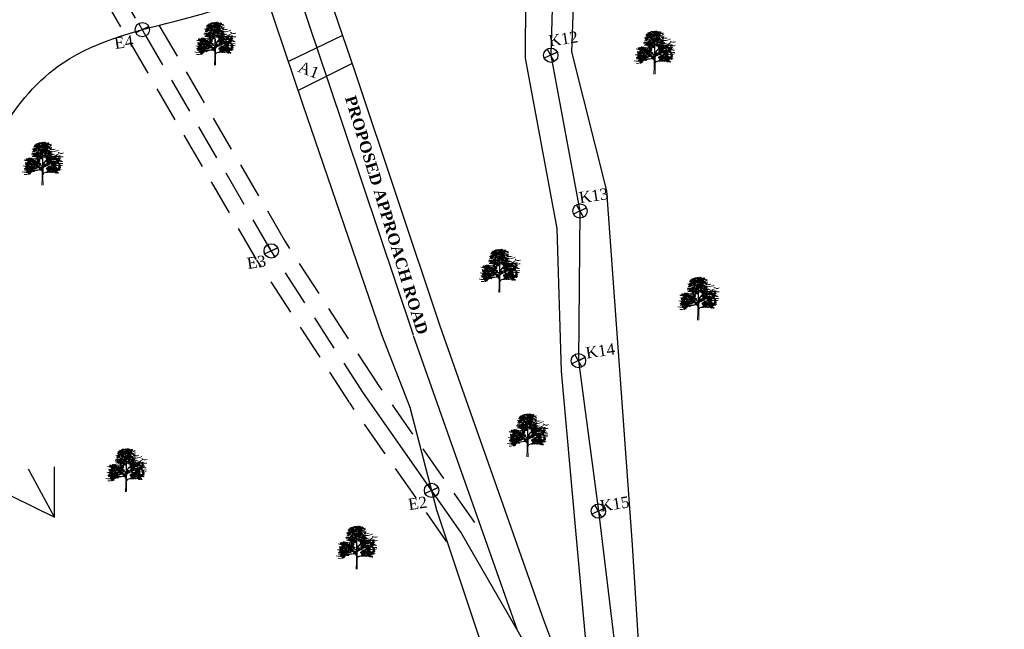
# Model space of a CAD drawing. Header units: millimetres. Extents: x 3498 to 4249, y -1265 to -652.
# Tile 4 of 9: x 3794 to 3968, y -1034 to -926. Entities that reach past the tile are written whole.
import ezdxf

# ---------------------------------------------------------------- set-up
doc = ezdxf.new("R2010")
doc.units = ezdxf.units.MM
doc.linetypes.add('HIDDEN', pattern=[9.525, 6.35, -3.175])
doc.layers.add('BLOCK', color=7, linetype='Continuous')
doc.styles.get("Standard").update_dxf_attribs({"font": 'arial.ttf'})
doc.styles.add('TEXT', font='romans.shx', dxfattribs={"height": 1})

# ---------------------------------------------------------------- blocks, each defined once
blk = doc.blocks.new('TREE 34')
at = {"lineweight": 0}
for p, q in [((44.9, 56.2), (45, 66.2)), ((44.9, 41.7), (44.9, 51.5)), ((44.6, 33.8), (44.7, 38.8)), ((45.9, 28.8), (46, 43.3)), ((44, 7.8), (44.5, 20.6)), ((44.5, 20.6), (44.5, 30.3)), ((45.8, 22.1), (45.8, 25.7)), ((45.9, 7.9), (45.8, 22.1))]:
    blk.add_line(p, q, dxfattribs=at)
for centre, radius, start, end in [((31.4, 80.8), 10.8, 245.3989, 290.842), ((36.6, 84.3), 16.4, 240.8903, 299.1097), ((30.7, 75.9), 4.62, 251.0161, 304.1863), ((32.5, 80.5), 6.68, 242.9381, 301.838), ((31.7, 86), 8.43, 266.11, 297.8626), ((34.5, 75), 3.8, 237.0696, 318.7583), ((37.8, 86.7), 11.6, 243.2333, 267.901), ((37.6, 85.6), 6.86, 233.9861, 284.4269), ((37.1, 77.5), 4.87, 262.0394, 317.0655), ((39.2, 84.2), 4.4, 235.5241, 320.3766), ((36.9, 62.2), 13, 64.7334, 87.901), ((39.3, 91.8), 10.1, 264.5916, 280.8658), ((55.2, 86.1), 17.1, 203.6553, 218.6919), ((41.9, 82.8), 2.79, 243.8703, 326.2918), ((30.7, 66.4), 14.3, 359.1704, 38.6919), ((41.9, 79.3), 2.96, 356.247, 72.2802), ((54.2, 73.8), 10.5, 133.1686, 189.9915), ((46.2, 84.5), 9.81, 257.7547, 296.5735), ((49.2, 86.2), 18.3, 259.3624, 290.8016), ((47.7, 87.2), 7.08, 258.1214, 304.5177), ((73.3, 42.1), 47.1, 121.2428, 124.6134), ((55, 84.1), 12, 228.6482, 302.6303), ((50.7, 85.2), 11.3, 257.586, 302.5526), ((52.6, 86.4), 6.98, 245.4775, 305.7309), ((60.6, 91.2), 25.1, 250.4809, 298.4219), ((56.5, 91.3), 12.7, 255.5242, 288.8017), ((54.8, 84.5), 10.3, 267.49, 293.1373), ((61.9, 83.5), 7.08, 226.4951, 264.8582), ((63.8, 80.4), 10.3, 232.5465, 288.5121), ((17.7, 62.1), 11.4, 244.2389, 286.556), ((23.2, 58.5), 7.45, 241.0091, 317.7336), ((26.8, 80.4), 26.8, 267.3608, 303.8405), ((26.6, 69.2), 6.73, 262.6329, 311.6007), ((31.8, 75.5), 15.5, 250.2472, 286.3798), ((30.9, 72.5), 9.07, 245.8153, 314.3443), ((28.9, 65.1), 7.17, 255.4782, 311.8365), ((29.8, 71.5), 5.14, 245.7069, 316.2245), ((29.5, 56), 5.23, 249.4854, 312.3715), ((31, 59.9), 7.65, 271.5113, 320.8889), ((39.1, 66.7), 6.49, 218.3877, 266.6125), ((36.1, 71.5), 5.31, 255.2694, 320.7683), ((35.5, 51.5), 9.43, 0, 70.5263), ((37.1, 52.1), 8.08, 29.0709, 70.3281), ((44.5, 56.2), 0.375, 209.0709, 359.1704), ((45.7, 67.8), 0.375, 79.3624, 180.5508), ((1916.6, 85.8), 1871.3, 180.5508, 181.04), ((47.4, 58.5), 2.15, 78.4569, 158.8398), ((116.5, 53.1), 70.9, 181.04, 185.5818), ((73.6, 27.1), 32.6, 108.76, 145.8766), ((70.5, 30.2), 28.7, 111.4616, 146.3488), ((52.3, 82.6), 22.5, 258.4569, 297.8285), ((55, 85.4), 19.6, 249.9116, 265.5374), ((57.9, 128.3), 79.3, 264.2777, 284.5633), ((56.5, 64.7), 6.82, 225.9442, 297.7811), ((61.6, 29), 25.3, 83.0751, 106.8733), ((59.4, 83.9), 23.1, 266.5279, 286.2899), ((65.8, 102.7), 45, 266.337, 283.2582), ((47.4, 104.2), 48.8, 288.76, 301.7673), ((69.5, 71.9), 19.4, 252.5261, 285.0848), ((67.1, 74.9), 20.9, 263.0751, 293.5339), ((72.6, 67.6), 13.8, 259.2798, 284.9662), ((77.8, 71.3), 8.14, 226.4378, 295.8705), ((77.4, 73.4), 16.3, 252.6896, 283.3881), ((14.6, 52.9), 11.7, 254.1703, 300.0925), ((18.4, 47.1), 12.1, 242.4624, 289.6469), ((16.9, 47), 10.3, 251.0746, 288.9254), ((26, 88.2), 55.4, 257.1612, 283.8538), ((19.1, 58.1), 11.7, 247.3071, 292.6929), ((16.3, 50.1), 6.4, 265.2634, 320.013), ((21.4, 54.4), 11.2, 252.2437, 291.2309), ((31.3, 66.6), 32.5, 248.8529, 283.8538), ((24.7, 48.5), 8.05, 245.9348, 294.0652), ((37, 61.3), 19, 218.9418, 279.8704), ((26.6, 48.5), 4.8, 244.9205, 295.0795), ((31.3, 54.1), 6.91, 228.8435, 297.2433), ((29.5, 47.1), 5.7, 241.7414, 306.739), ((28.9, 53.2), 6.72, 260.731, 293.5265), ((29.6, 49.1), 12.9, 264.7936, 299.1796), ((33, 52.8), 7.74, 247.0935, 300.6415), ((64.2, 83.1), 46, 226.6821, 242.0096), ((41.4, 75.6), 36.2, 256.8908, 267.3886), ((36.1, 50.9), 12.7, 258.7316, 291.9897), ((40.8, 37.8), 5.04, 46.1212, 111.7519), ((40.3, 30.3), 4.85, 41.3506, 103.8538), ((40.3, 30.3), 4.2, 0, 103.8538), ((40.2, 33), 6.45, 45.7581, 94.2425), ((40.9, 38.9), 3.75, 358.6496, 99.8704), ((44.5, 41.7), 0.375, 226.1212, 0), ((46.3, 46.3), 0.375, 185.5818, 326.3488), ((51.4, 35.5), 5.5, 111.7868, 179.117), ((49.7, 43.3), 3.75, 145.8766, 179.4444), ((39.7, 62.8), 34.3, 285.6047, 327.3267), ((39.2, 66.4), 37.5, 285.0853, 304.7385), ((37.1, 71.3), 33.1, 291.7868, 315.3595), ((48.2, 112.2), 82.2, 271.4551, 290.6272), ((55.3, 55.5), 14.4, 255.9668, 302.2234), ((58, 61.7), 16.9, 268.673, 289.9235), ((65.4, 41.5), 8.75, 228.9757, 288.9658), ((60.6, 51.1), 9.63, 267.4743, 305.5512), ((65.9, 52.6), 6.97, 241.3516, 296.6718), ((67.6, 65.5), 27.9, 261.2871, 289.8632), ((77.3, 63.5), 18.1, 232.9856, 279.3604), ((67.9, 58.9), 17, 267.4731, 296.6246), ((72, 41.4), 5.76, 225.0728, 272.8315), ((75.5, 51.9), 9.86, 254.4666, 296.4199), ((78.2, 57.2), 8.06, 233.7324, 282.8684), ((14.2, 44.4), 14.1, 251.148, 305.1273), ((15.2, 37.4), 10.9, 258.6837, 309.414), ((20.7, 36.8), 7.75, 257.9207, 327.3571), ((44.2, 33.8), 0.375, 221.3506, 358.6496), ((50.4, 25.4), 4.59, 91.4551, 175.6356), ((46.2, 28.8), 0.375, 179.4444, 320.6149), ((50.4, 25.4), 5.02, 106.8666, 140.6149)]:
    blk.add_arc(centre, radius, start, end, dxfattribs=at)
at = {"linetype": 'ByBlock', "lineweight": 0}
for centre, radius, start, end in [((30.9, 68.3), 2.12, 76.6118, 171.4901), ((29.3, 70.6), 2.08, 255.2821, 352.8197), ((31.1, 69.4), 2.08, 50.2872, 147.8248), ((30.7, 72.2), 2.12, 231.6169, 326.4952), ((32.2, 69.9), 2.12, 76.6118, 171.4901), ((32.2, 69.9), 2.12, 76.6118, 171.4901), ((32.2, 67.6), 2.12, 76.6118, 171.4901), ((30.6, 70), 2.08, 255.2821, 352.8197), ((31.5, 74.8), 2.08, 17.2907, 114.8283), ((32.6, 77.3), 2.12, 198.6203, 293.4986), ((32.3, 72), 2.08, 255.2821, 352.8197), ((33.9, 69.7), 2.12, 76.6118, 171.4901), ((33.9, 67.4), 2.12, 76.6118, 171.4901), ((32.3, 69.7), 2.08, 255.2821, 352.8197), ((34.1, 76.4), 2.12, 76.6118, 171.4901), ((32.6, 78.7), 2.08, 255.2821, 352.8197), ((36, 71.3), 2.12, 76.6118, 171.4901), ((34.4, 73.6), 2.08, 255.2821, 352.8197), ((36.3, 72), 2.12, 76.6118, 171.4901), ((37.1, 76.7), 2.12, 76.6118, 171.4901), ((35.5, 79.1), 2.08, 255.2821, 352.8197), ((36.2, 72.8), 2.08, 17.2907, 114.8283), ((37.3, 75.4), 2.12, 198.6203, 293.4986), ((37.6, 78.5), 2.12, 76.6118, 171.4901), ((36, 80.8), 2.08, 255.2821, 352.8197), ((36.1, 76.1), 2.08, 255.2821, 352.8197), ((37.6, 73.8), 2.12, 76.6118, 171.4901), ((36.2, 76.6), 2.08, 255.2821, 352.8197), ((36.2, 76.6), 2.08, 255.2821, 352.8197), ((37.8, 74.3), 2.12, 76.6118, 171.4901), ((37.8, 74.3), 2.12, 76.6118, 171.4901), ((36.5, 72.7), 2.08, 17.2907, 114.8283), ((37.7, 75.2), 2.12, 198.6203, 293.4986), ((38.4, 70.5), 2.12, 76.6118, 171.4901), ((36.8, 72.8), 2.08, 255.2821, 352.8197), ((37.7, 75.1), 2.08, 17.2907, 114.8283), ((38.8, 77.7), 2.12, 198.6203, 293.4986), ((38, 77.3), 2.08, 17.2907, 114.8283), ((39.2, 79.9), 2.12, 198.6203, 293.4986), ((39.3, 68.1), 2.12, 76.6118, 171.4901), ((39.3, 68.1), 2.12, 76.6118, 171.4901), ((37.7, 70.4), 2.08, 255.2821, 352.8197), ((37.7, 70.4), 2.08, 255.2821, 352.8197), ((39.2, 68.9), 2.08, 17.2907, 114.8283), ((40.3, 71.5), 2.12, 198.6203, 293.4986), ((40.6, 72.7), 2.12, 76.6118, 171.4901), ((39, 75), 2.08, 255.2821, 352.8197), ((39.5, 71.1), 2.08, 17.2907, 114.8283), ((40.6, 73.7), 2.12, 198.6203, 293.4986), ((40.6, 75), 2.08, 255.2821, 352.8197), ((42.1, 72.7), 2.12, 76.6118, 171.4901), ((42.6, 75.7), 2.12, 76.6118, 171.4901), ((41, 78.1), 2.08, 255.2821, 352.8197), ((42.3, 66.9), 2.08, 50.2872, 147.8248), ((42.7, 75.2), 2.12, 76.6118, 171.4901), ((41.1, 77.5), 2.08, 255.2821, 352.8197), ((42.5, 79), 2.12, 231.6169, 326.4952), ((43.3, 67.5), 2.12, 76.6118, 171.4901), ((43.3, 67.5), 2.12, 76.6118, 171.4901), ((43.9, 74.5), 2.12, 76.6118, 171.4901), ((42.4, 76.9), 2.08, 255.2821, 352.8197), ((44.1, 79.9), 2.12, 76.6118, 171.4901), ((42.5, 82.2), 2.08, 255.2821, 352.8197), ((44.3, 70.9), 2.12, 198.6203, 293.4986), ((43.9, 83.8), 2.12, 231.6169, 326.4952), ((43.3, 71.3), 2.08, 255.2821, 352.8197), ((44.8, 69), 2.12, 76.6118, 171.4901), ((45, 67.3), 2.12, 76.6118, 171.4901), ((43.4, 69.6), 2.08, 255.2821, 352.8197), ((43.6, 74.8), 2.08, 255.2821, 352.8197), ((45.2, 72.5), 2.12, 76.6118, 171.4901), ((45.4, 79.3), 2.12, 76.6118, 171.4901), ((43.8, 81.6), 2.08, 255.2821, 352.8197), ((44, 67.8), 2.12, 15.2344, 110.1127), ((45.3, 70.3), 2.08, 193.9048, 291.4424), ((45.7, 74.2), 2.12, 76.6118, 171.4901), ((44.1, 76.6), 2.08, 255.2821, 352.8197), ((45.1, 79.5), 2.08, 255.2821, 352.8197), ((46.6, 77.2), 2.12, 76.6118, 171.4901), ((47.1, 79), 2.12, 76.6118, 171.4901), ((45.5, 81.3), 2.08, 255.2821, 352.8197), ((45.8, 69), 2.12, 15.2344, 110.1127), ((47.1, 71.5), 2.08, 193.9048, 291.4424), ((47.3, 75.9), 2.12, 76.6118, 171.4901), ((45.7, 78.2), 2.08, 255.2821, 352.8197), ((46.2, 67.1), 2.12, 15.2344, 110.1127), ((47.5, 69.6), 2.08, 193.9048, 291.4424), ((48, 73.8), 2.12, 76.6118, 171.4901), ((46.5, 76.1), 2.08, 255.2821, 352.8197), ((46.6, 75.8), 2.08, 255.2821, 352.8197), ((46.6, 75.8), 2.08, 255.2821, 352.8197), ((48.2, 73.5), 2.12, 76.6118, 171.4901), ((48.2, 73.5), 2.12, 76.6118, 171.4901), ((48.4, 74.5), 2.12, 76.6118, 171.4901), ((47.2, 82.9), 2.08, 255.2821, 352.8197), ((48.7, 80.6), 2.12, 76.6118, 171.4901), ((49.2, 79.3), 2.12, 76.6118, 171.4901), ((47.6, 81.6), 2.08, 255.2821, 352.8197), ((47.7, 72.9), 2.08, 255.2821, 352.8197), ((49.3, 70.6), 2.12, 76.6118, 171.4901), ((48, 68.3), 2.12, 15.2344, 110.1127), ((49.3, 70.8), 2.08, 193.9048, 291.4424), ((48.3, 75.4), 2.08, 17.2907, 114.8283), ((49.4, 77.9), 2.12, 198.6203, 293.4986), ((49.7, 76.3), 2.12, 76.6118, 171.4901), ((48.1, 78.6), 2.08, 255.2821, 352.8197), ((48.3, 79.1), 2.08, 255.2821, 352.8197), ((48.3, 79.1), 2.08, 255.2821, 352.8197), ((49.8, 76.8), 2.12, 76.6118, 171.4901), ((49.8, 76.8), 2.12, 76.6118, 171.4901), ((48.6, 75.2), 2.08, 17.2907, 114.8283), ((49.7, 77.7), 2.12, 198.6203, 293.4986), ((49.1, 74.5), 2.12, 231.6169, 326.4952), ((50.4, 73), 2.12, 76.6118, 171.4901), ((48.9, 75.3), 2.08, 255.2821, 352.8197), ((50.6, 70), 2.12, 76.6118, 171.4901), ((49, 72.3), 2.08, 255.2821, 352.8197), ((49.7, 77.7), 2.08, 17.2907, 114.8283), ((50.9, 80.2), 2.12, 198.6203, 293.4986), ((50.1, 79.9), 2.08, 17.2907, 114.8283), ((51.2, 82.4), 2.12, 198.6203, 293.4986), ((51.3, 70.6), 2.12, 76.6118, 171.4901), ((51.3, 70.6), 2.12, 76.6118, 171.4901), ((49.8, 72.9), 2.08, 255.2821, 352.8197), ((49.8, 72.9), 2.08, 255.2821, 352.8197), ((51, 67.1), 2.12, 15.2344, 110.1127), ((52.3, 69.6), 2.08, 193.9048, 291.4424), ((51.2, 71.4), 2.08, 17.2907, 114.8283), ((52.4, 74), 2.12, 198.6203, 293.4986), ((52.7, 75.2), 2.12, 76.6118, 171.4901), ((51.1, 77.5), 2.08, 255.2821, 352.8197), ((51.6, 73.6), 2.08, 17.2907, 114.8283), ((52.7, 76.2), 2.12, 198.6203, 293.4986), ((52.2, 69.2), 2.12, 15.2344, 110.1127), ((53.5, 71.7), 2.08, 193.9048, 291.4424), ((52.6, 77.5), 2.08, 255.2821, 352.8197), ((54.2, 75.2), 2.12, 76.6118, 171.4901), ((52.8, 67.5), 2.12, 15.2344, 110.1127), ((54.1, 70), 2.08, 193.9048, 291.4424), ((54.7, 78.3), 2.12, 76.6118, 171.4901), ((53.1, 80.6), 2.08, 255.2821, 352.8197), ((54.9, 79.4), 2.08, 50.2872, 147.8248), ((54.5, 82.1), 2.12, 231.6169, 326.4952), ((55, 66.9), 2.12, 15.2344, 110.1127), ((56.3, 69.4), 2.08, 193.9048, 291.4424), ((57.6, 70.8), 2.12, 15.2344, 110.1127), ((58.9, 73.3), 2.08, 193.9048, 291.4424), ((60.4, 69.2), 2.12, 76.6118, 171.4901), ((58.8, 71.5), 2.08, 255.2821, 352.8197), ((18.3, 52), 2.12, 76.6118, 171.4901), ((16.7, 54.4), 2.08, 255.2821, 352.8197), ((19.2, 50.3), 2.12, 76.6118, 171.4901), ((17.6, 52.6), 2.08, 255.2821, 352.8197), ((20.4, 50.6), 2.08, 17.2907, 114.8283), ((21.6, 53.2), 2.12, 198.6203, 293.4986), ((22.6, 53.1), 2.12, 76.6118, 171.4901), ((21, 55.5), 2.08, 255.2821, 352.8197), ((23.8, 51.1), 2.12, 76.6118, 171.4901), ((22.3, 53.4), 2.08, 255.2821, 352.8197), ((24.3, 52.8), 2.12, 76.6118, 171.4901), ((22.7, 55.2), 2.08, 255.2821, 352.8197), ((23, 52.6), 2.08, 255.2821, 352.8197), ((24.6, 50.3), 2.12, 76.6118, 171.4901), ((25.9, 52.9), 2.12, 76.6118, 171.4901), ((24.3, 55.2), 2.08, 255.2821, 352.8197), ((27.2, 52.2), 2.12, 76.6118, 171.4901), ((25.6, 54.5), 2.08, 255.2821, 352.8197), ((28.4, 50.2), 2.12, 76.6118, 171.4901), ((26.9, 52.5), 2.08, 255.2821, 352.8197), ((28.9, 51.9), 2.12, 76.6118, 171.4901), ((27.3, 54.2), 2.08, 255.2821, 352.8197), ((31.2, 59.6), 2.12, 76.6118, 171.4901), ((29.7, 61.9), 2.08, 255.2821, 352.8197), ((31.4, 52.1), 2.12, 198.6203, 293.4986), ((31.5, 60.7), 2.08, 50.2872, 147.8248), ((31, 63.4), 2.12, 231.6169, 326.4952), ((32.5, 61.2), 2.12, 76.6118, 171.4901), ((32.5, 61.2), 2.12, 76.6118, 171.4901), ((32.5, 58.9), 2.12, 76.6118, 171.4901), ((30.9, 61.2), 2.08, 255.2821, 352.8197), ((33.4, 65.6), 2.12, 76.6118, 171.4901), ((33.5, 64.6), 2.12, 198.6203, 293.4986), ((33.7, 56.9), 2.12, 76.6118, 171.4901), ((32.2, 59.2), 2.08, 255.2821, 352.8197), ((32.6, 63.3), 2.08, 255.2821, 352.8197), ((34.2, 61), 2.12, 76.6118, 171.4901), ((34.2, 58.6), 2.12, 76.6118, 171.4901), ((32.7, 60.9), 2.08, 255.2821, 352.8197), ((35.6, 63.2), 2.08, 50.2872, 147.8248), ((35.2, 66), 2.12, 231.6169, 326.4952), ((35.6, 57.5), 2.08, 50.2872, 147.8248), ((35.2, 60.3), 2.12, 231.6169, 326.4952), ((36.6, 63.7), 2.12, 76.6118, 171.4901), ((36.6, 63.7), 2.12, 76.6118, 171.4901), ((36.6, 61.4), 2.12, 76.6118, 171.4901), ((35.1, 63.8), 2.08, 255.2821, 352.8197), ((36.6, 58), 2.12, 76.6118, 171.4901), ((36.6, 58), 2.12, 76.6118, 171.4901), ((36.6, 55.7), 2.12, 76.6118, 171.4901), ((35.1, 58.1), 2.08, 255.2821, 352.8197), ((36.7, 58.8), 2.12, 198.6203, 293.4986), ((37.2, 50.8), 2.08, 50.2872, 147.8248), ((36.8, 53.6), 2.12, 231.6169, 326.4952), ((37.7, 67.1), 2.12, 198.6203, 293.4986), ((37.7, 61.4), 2.12, 198.6203, 293.4986), ((36.8, 65.8), 2.08, 255.2821, 352.8197), ((38.3, 63.5), 2.12, 76.6118, 171.4901), ((36.8, 60.1), 2.08, 255.2821, 352.8197), ((38.3, 57.8), 2.12, 76.6118, 171.4901), ((38.3, 51.4), 2.12, 76.6118, 171.4901), ((38.3, 51.4), 2.12, 76.6118, 171.4901), ((38.4, 61.2), 2.12, 76.6118, 171.4901), ((36.8, 63.5), 2.08, 255.2821, 352.8197), ((38.4, 55.5), 2.12, 76.6118, 171.4901), ((36.8, 57.8), 2.08, 255.2821, 352.8197), ((39.3, 54.8), 2.12, 198.6203, 293.4986), ((40, 51.2), 2.12, 76.6118, 171.4901), ((38.4, 53.5), 2.08, 255.2821, 352.8197), ((40.8, 55.7), 2.08, 50.2872, 147.8248), ((40.4, 58.5), 2.12, 231.6169, 326.4952), ((41.1, 61.9), 2.08, 50.2872, 147.8248), ((40.7, 64.7), 2.12, 231.6169, 326.4952), ((41.8, 56.3), 2.12, 76.6118, 171.4901), ((41.8, 56.3), 2.12, 76.6118, 171.4901), ((41.8, 54), 2.12, 76.6118, 171.4901), ((40.3, 56.3), 2.08, 255.2821, 352.8197), ((42.2, 62.4), 2.12, 76.6118, 171.4901), ((42.2, 62.4), 2.12, 76.6118, 171.4901), ((42.2, 60.1), 2.12, 76.6118, 171.4901), ((40.6, 62.5), 2.08, 255.2821, 352.8197), ((41.8, 69.7), 2.12, 231.6169, 326.4952), ((42.9, 59.6), 2.12, 198.6203, 293.4986), ((43.3, 65.2), 2.12, 76.6118, 171.4901), ((41.7, 67.5), 2.08, 255.2821, 352.8197), ((43.2, 65.8), 2.12, 198.6203, 293.4986), ((43.5, 56), 2.12, 76.6118, 171.4901), ((42, 58.4), 2.08, 255.2821, 352.8197), ((43.6, 53.7), 2.12, 76.6118, 171.4901), ((42, 56), 2.08, 255.2821, 352.8197), ((42.3, 64.5), 2.08, 255.2821, 352.8197), ((43.9, 62.2), 2.12, 76.6118, 171.4901), ((43.9, 59.9), 2.12, 76.6118, 171.4901), ((42.3, 62.2), 2.08, 255.2821, 352.8197), ((43.5, 67.2), 2.08, 255.2821, 352.8197), ((45, 64.9), 2.12, 76.6118, 171.4901), ((46.8, 66.2), 2.12, 76.6118, 171.4901), ((45.2, 68.5), 2.08, 255.2821, 352.8197), ((46.1, 66.1), 2.08, 255.2821, 352.8197), ((46.1, 66.1), 2.08, 255.2821, 352.8197), ((47.7, 63.8), 2.12, 76.6118, 171.4901), ((47.7, 63.8), 2.12, 76.6118, 171.4901), ((48.5, 58.3), 2.08, 50.2872, 147.8248), ((48, 61.1), 2.12, 231.6169, 326.4952), ((49.5, 58.9), 2.12, 76.6118, 171.4901), ((49.5, 58.9), 2.12, 76.6118, 171.4901), ((49.5, 56.6), 2.12, 76.6118, 171.4901), ((47.9, 58.9), 2.08, 255.2821, 352.8197), ((48.4, 62.1), 2.12, 15.2344, 110.1127), ((49.7, 64.6), 2.08, 193.9048, 291.4424), ((50.5, 62.3), 2.12, 198.6203, 293.4986), ((49.5, 65.6), 2.12, 15.2344, 110.1127), ((50.8, 68.1), 2.08, 193.9048, 291.4424), ((49.6, 64.2), 2.12, 15.2344, 110.1127), ((50.9, 66.7), 2.08, 193.9048, 291.4424), ((51.2, 58.6), 2.12, 76.6118, 171.4901), ((49.6, 61), 2.08, 255.2821, 352.8197), ((51.2, 56.3), 2.12, 76.6118, 171.4901), ((49.7, 58.6), 2.08, 255.2821, 352.8197), ((50.2, 62.5), 2.12, 15.2344, 110.1127), ((51.4, 65), 2.08, 193.9048, 291.4424), ((52.4, 55.4), 2.08, 50.2872, 147.8248), ((51.9, 58.1), 2.12, 231.6169, 326.4952), ((53.4, 55.9), 2.12, 76.6118, 171.4901), ((53.4, 55.9), 2.12, 76.6118, 171.4901), ((53.4, 53.6), 2.12, 76.6118, 171.4901), ((51.8, 56), 2.08, 255.2821, 352.8197), ((52.4, 61.9), 2.12, 15.2344, 110.1127), ((53.7, 64.4), 2.08, 193.9048, 291.4424), ((52.5, 51.7), 2.12, 15.2344, 110.1127), ((53.8, 54.2), 2.08, 193.9048, 291.4424), ((54.4, 59.3), 2.12, 198.6203, 293.4986), ((53.5, 58), 2.08, 255.2821, 352.8197), ((55.1, 55.7), 2.12, 76.6118, 171.4901), ((55.1, 53.3), 2.12, 76.6118, 171.4901), ((53.6, 55.7), 2.08, 255.2821, 352.8197), ((55.3, 50.1), 2.12, 76.6118, 171.4901), ((53.8, 52.4), 2.08, 255.2821, 352.8197), ((54.2, 61.9), 2.12, 15.2344, 110.1127), ((55.5, 64.4), 2.08, 193.9048, 291.4424), ((54.4, 52.9), 2.12, 15.2344, 110.1127), ((55.6, 55.4), 2.08, 193.9048, 291.4424), ((54.8, 51.1), 2.12, 15.2344, 110.1127), ((56, 53.6), 2.08, 193.9048, 291.4424), ((57, 60.3), 2.12, 76.6118, 171.4901), ((55.4, 62.6), 2.08, 255.2821, 352.8197), ((56, 63.1), 2.12, 15.2344, 110.1127), ((57.3, 65.6), 2.08, 193.9048, 291.4424), ((56.4, 61.3), 2.12, 15.2344, 110.1127), ((57.7, 63.8), 2.08, 193.9048, 291.4424), ((57.9, 57.9), 2.12, 76.6118, 171.4901), ((57.9, 57.9), 2.12, 76.6118, 171.4901), ((56.3, 60.3), 2.08, 255.2821, 352.8197), ((56.3, 60.3), 2.08, 255.2821, 352.8197), ((56.3, 56.8), 2.08, 255.2821, 352.8197), ((57.9, 54.5), 2.12, 76.6118, 171.4901), ((56.6, 52.3), 2.12, 15.2344, 110.1127), ((57.9, 54.7), 2.08, 193.9048, 291.4424), ((57.6, 58.4), 2.12, 231.6169, 326.4952), ((59.1, 53.9), 2.12, 76.6118, 171.4901), ((57.6, 56.2), 2.08, 255.2821, 352.8197), ((58, 67), 2.08, 255.2821, 352.8197), ((59.5, 64.7), 2.12, 76.6118, 171.4901), ((58.1, 49.5), 2.12, 15.2344, 110.1127), ((59.4, 52), 2.08, 193.9048, 291.4424), ((58.3, 62.5), 2.12, 15.2344, 110.1127), ((59.5, 65), 2.08, 193.9048, 291.4424), ((58.6, 56.3), 2.12, 15.2344, 110.1127), ((59.9, 58.7), 2.08, 193.9048, 291.4424), ((59.3, 68.6), 2.12, 231.6169, 326.4952), ((59.6, 51), 2.12, 15.2344, 110.1127), ((60.9, 53.5), 2.08, 193.9048, 291.4424), ((60.4, 56.7), 2.12, 15.2344, 110.1127), ((61.7, 59.2), 2.08, 193.9048, 291.4424), ((60.8, 53.1), 2.12, 15.2344, 110.1127), ((62, 55.6), 2.08, 193.9048, 291.4424), ((61.3, 51.4), 2.12, 15.2344, 110.1127), ((62.6, 53.9), 2.08, 193.9048, 291.4424), ((62.6, 56), 2.12, 15.2344, 110.1127), ((63.9, 58.5), 2.08, 193.9048, 291.4424), ((63.5, 50.8), 2.12, 15.2344, 110.1127), ((64.8, 53.3), 2.08, 193.9048, 291.4424), ((65.7, 55.4), 2.08, 50.2872, 147.8248), ((65.2, 58.1), 2.12, 231.6169, 326.4952), ((66.7, 55.9), 2.12, 76.6118, 171.4901), ((66.7, 55.9), 2.12, 76.6118, 171.4901), ((66.7, 53.6), 2.12, 76.6118, 171.4901), ((65.1, 55.9), 2.08, 255.2821, 352.8197), ((67.7, 59.3), 2.12, 198.6203, 293.4986), ((66.8, 58), 2.08, 255.2821, 352.8197), ((68.4, 55.7), 2.12, 76.6118, 171.4901), ((66.9, 55.6), 2.08, 255.2821, 352.8197), ((68.4, 53.3), 2.12, 76.6118, 171.4901), ((70.3, 56.8), 2.12, 76.6118, 171.4901), ((70.3, 56.8), 2.12, 76.6118, 171.4901), ((68.7, 59.2), 2.08, 255.2821, 352.8197), ((68.7, 59.2), 2.08, 255.2821, 352.8197), ((71.3, 60.2), 2.12, 198.6203, 293.4986), ((71.1, 50.2), 2.12, 15.2344, 110.1127), ((72.4, 52.7), 2.08, 193.9048, 291.4424), ((72.5, 58.5), 2.08, 255.2821, 352.8197), ((74.1, 56.2), 2.12, 76.6118, 171.4901), ((74.4, 56.9), 2.12, 76.6118, 171.4901), ((74.6, 51.8), 2.12, 76.6118, 171.4901), ((73, 54.2), 2.08, 255.2821, 352.8197), ((73.3, 49.6), 2.12, 15.2344, 110.1127), ((74.6, 52.1), 2.08, 193.9048, 291.4424), ((74.4, 55.7), 2.12, 231.6169, 326.4952), ((15.9, 44.5), 2.12, 15.2344, 110.1127), ((17.2, 47), 2.08, 193.9048, 291.4424), ((15.9, 40.2), 2.08, 255.2821, 352.8197), ((17.5, 37.9), 2.12, 76.6118, 171.4901), ((16.3, 42.7), 2.12, 15.2344, 110.1127), ((17.5, 45.2), 2.08, 193.9048, 291.4424), ((17.7, 39.3), 2.12, 76.6118, 171.4901), ((16.2, 41.6), 2.08, 255.2821, 352.8197), ((17.7, 39.3), 2.12, 76.6118, 171.4901), ((16.2, 41.6), 2.08, 255.2821, 352.8197), ((18.8, 37.3), 2.12, 76.6118, 171.4901), ((17.2, 39.6), 2.08, 255.2821, 352.8197), ((18.1, 43.9), 2.12, 15.2344, 110.1127), ((19.4, 46.3), 2.08, 193.9048, 291.4424), ((20, 35.2), 2.12, 76.6118, 171.4901), ((18.5, 37.6), 2.08, 255.2821, 352.8197), ((20.5, 37), 2.12, 76.6118, 171.4901), ((18.9, 39.3), 2.08, 255.2821, 352.8197), ((20.6, 45.5), 2.12, 76.6118, 171.4901), ((19.1, 47.8), 2.08, 255.2821, 352.8197), ((20.6, 32.3), 2.12, 76.6118, 171.4901), ((19, 34.6), 2.08, 255.2821, 352.8197), ((20.7, 32.8), 2.12, 76.6118, 171.4901), ((20.7, 32.8), 2.12, 76.6118, 171.4901), ((19.1, 35.1), 2.08, 255.2821, 352.8197), ((19.1, 35.1), 2.08, 255.2821, 352.8197), ((19.6, 41.1), 2.12, 15.2344, 110.1127), ((20.9, 43.6), 2.08, 193.9048, 291.4424), ((19.6, 39.7), 2.12, 15.2344, 110.1127), ((20.9, 42.2), 2.08, 193.9048, 291.4424), ((21.1, 47.1), 2.12, 76.6118, 171.4901), ((19.6, 49.4), 2.08, 255.2821, 352.8197), ((20.2, 38.1), 2.12, 15.2344, 110.1127), ((21.4, 48.2), 2.08, 50.2872, 147.8248), ((20.9, 51), 2.12, 231.6169, 326.4952), ((20.6, 33.6), 2.08, 17.2907, 114.8283), ((21.7, 36.2), 2.12, 198.6203, 293.4986), ((20.9, 37), 2.12, 15.2344, 110.1127), ((22.2, 39.5), 2.08, 193.9048, 291.4424), ((20.9, 35.8), 2.08, 17.2907, 114.8283), ((22.1, 38.4), 2.12, 198.6203, 293.4986), ((21.1, 42.6), 2.12, 15.2344, 110.1127), ((22.4, 45.1), 2.08, 193.9048, 291.4424), ((22.3, 44.7), 2.12, 15.2344, 110.1127), ((23.5, 47.2), 2.08, 193.9048, 291.4424), ((23.7, 35.4), 2.12, 76.6118, 171.4901), ((22.1, 37.7), 2.08, 255.2821, 352.8197), ((22.4, 37.4), 2.12, 15.2344, 110.1127), ((24.1, 48.6), 2.12, 76.6118, 171.4901), ((22.5, 50.9), 2.08, 255.2821, 352.8197), ((22.7, 38.1), 2.12, 15.2344, 110.1127), ((24, 40.6), 2.08, 193.9048, 291.4424), ((22.8, 43), 2.12, 15.2344, 110.1127), ((24.1, 45.5), 2.08, 193.9048, 291.4424), ((23.1, 36.3), 2.12, 15.2344, 110.1127), ((24.4, 38.8), 2.08, 193.9048, 291.4424), ((24.6, 33), 2.12, 76.6118, 171.4901), ((23, 35.3), 2.08, 255.2821, 352.8197), ((24.6, 33), 2.12, 76.6118, 171.4901), ((23, 35.3), 2.08, 255.2821, 352.8197), ((25.5, 48.1), 2.12, 76.6118, 171.4901), ((23.9, 50.4), 2.08, 255.2821, 352.8197), ((24.5, 48.7), 2.08, 17.2907, 114.8283), ((25.6, 51.3), 2.12, 198.6203, 293.4986), ((26.2, 39.8), 2.12, 76.6118, 171.4901), ((24.6, 42.1), 2.08, 255.2821, 352.8197), ((24.9, 37.5), 2.12, 15.2344, 110.1127), ((26.2, 40), 2.08, 193.9048, 291.4424), ((25, 42.4), 2.12, 15.2344, 110.1127), ((26.3, 44.9), 2.08, 193.9048, 291.4424), ((26, 43.6), 2.12, 231.6169, 326.4952), ((27.5, 39.1), 2.12, 76.6118, 171.4901), ((25.9, 41.5), 2.08, 255.2821, 352.8197), ((26.4, 34.8), 2.12, 15.2344, 110.1127), ((27.7, 37.3), 2.08, 193.9048, 291.4424), ((26.5, 33.4), 2.12, 15.2344, 110.1127), ((27.8, 35.9), 2.08, 193.9048, 291.4424), ((29.1, 47.1), 2.12, 76.6118, 171.4901), ((27.5, 49.4), 2.08, 255.2821, 352.8197), ((27.9, 36.3), 2.12, 15.2344, 110.1127), ((29.2, 38.8), 2.08, 193.9048, 291.4424), ((29.3, 48.2), 2.08, 50.2872, 147.8248), ((28.9, 51), 2.12, 231.6169, 326.4952), ((30.3, 48.7), 2.12, 76.6118, 171.4901), ((30.3, 48.7), 2.12, 76.6118, 171.4901), ((29.1, 45), 2.12, 15.2344, 110.1127), ((30.4, 47.5), 2.08, 193.9048, 291.4424), ((29.1, 38.4), 2.12, 15.2344, 110.1127), ((30.4, 40.8), 2.08, 193.9048, 291.4424), ((29.7, 36.7), 2.12, 15.2344, 110.1127), ((30.9, 39.2), 2.08, 193.9048, 291.4424), ((31.9, 43.4), 2.12, 76.6118, 171.4901), ((30.3, 45.7), 2.08, 255.2821, 352.8197), ((30.5, 50.8), 2.08, 255.2821, 352.8197), ((32, 48.5), 2.12, 76.6118, 171.4901), ((30.9, 46.2), 2.12, 15.2344, 110.1127), ((32.2, 48.7), 2.08, 193.9048, 291.4424), ((31.3, 44.4), 2.12, 15.2344, 110.1127), ((32.6, 46.9), 2.08, 193.9048, 291.4424), ((32.8, 41), 2.12, 76.6118, 171.4901), ((31.2, 43.3), 2.08, 255.2821, 352.8197), ((32.8, 41), 2.12, 76.6118, 171.4901), ((31.2, 43.3), 2.08, 255.2821, 352.8197), ((31.9, 36.1), 2.12, 15.2344, 110.1127), ((33.2, 38.6), 2.08, 193.9048, 291.4424), ((32.8, 50.1), 2.08, 255.2821, 352.8197), ((34.4, 47.8), 2.12, 76.6118, 171.4901), ((33.1, 45.6), 2.12, 15.2344, 110.1127), ((34.4, 48), 2.08, 193.9048, 291.4424), ((33.5, 39.3), 2.12, 15.2344, 110.1127), ((34.8, 41.8), 2.08, 193.9048, 291.4424), ((34.2, 51.7), 2.12, 231.6169, 326.4952), ((35.7, 47.2), 2.12, 76.6118, 171.4901), ((34.1, 49.5), 2.08, 255.2821, 352.8197), ((34.6, 42.8), 2.12, 15.2344, 110.1127), ((35.9, 45.3), 2.08, 193.9048, 291.4424), ((34.7, 41.4), 2.12, 15.2344, 110.1127), ((36, 43.9), 2.08, 193.9048, 291.4424), ((35.2, 39.8), 2.12, 15.2344, 110.1127), ((36.5, 42.2), 2.08, 193.9048, 291.4424), ((36.1, 44.3), 2.12, 15.2344, 110.1127), ((37.4, 46.8), 2.08, 193.9048, 291.4424), ((38.3, 49.1), 2.12, 76.6118, 171.4901), ((36.7, 51.4), 2.08, 255.2821, 352.8197), ((37.3, 46.4), 2.12, 15.2344, 110.1127), ((38.6, 48.9), 2.08, 193.9048, 291.4424), ((37.5, 39.1), 2.12, 15.2344, 110.1127), ((38.7, 41.6), 2.08, 193.9048, 291.4424), ((37.9, 44.7), 2.12, 15.2344, 110.1127), ((39.2, 47.2), 2.08, 193.9048, 291.4424), ((40, 48.8), 2.12, 76.6118, 171.4901), ((38.4, 51.1), 2.08, 255.2821, 352.8197), ((40.8, 36.3), 2.08, 50.2872, 147.8248), ((40.4, 39.1), 2.12, 231.6169, 326.4952), ((40.1, 44.1), 2.12, 15.2344, 110.1127), ((41.4, 46.6), 2.08, 193.9048, 291.4424), ((41.8, 36.9), 2.12, 76.6118, 171.4901), ((41.8, 36.9), 2.12, 76.6118, 171.4901), ((41.8, 34.6), 2.12, 76.6118, 171.4901), ((40.3, 36.9), 2.08, 255.2821, 352.8197), ((42.9, 40.3), 2.12, 198.6203, 293.4986), ((43.5, 36.7), 2.12, 76.6118, 171.4901), ((42, 39), 2.08, 255.2821, 352.8197), ((42, 36.6), 2.08, 255.2821, 352.8197), ((43.6, 34.3), 2.12, 76.6118, 171.4901), ((47.8, 42), 2.08, 50.2872, 147.8248), ((47.4, 44.8), 2.12, 231.6169, 326.4952), ((48.8, 42.6), 2.12, 76.6118, 171.4901), ((48.8, 42.6), 2.12, 76.6118, 171.4901), ((48.8, 40.3), 2.12, 76.6118, 171.4901), ((47.3, 42.6), 2.08, 255.2821, 352.8197), ((49.9, 46), 2.12, 198.6203, 293.4986), ((50.6, 42.4), 2.12, 76.6118, 171.4901), ((49, 44.7), 2.08, 255.2821, 352.8197), ((49, 42.3), 2.08, 255.2821, 352.8197), ((50.6, 40), 2.12, 76.6118, 171.4901), ((52.2, 35.5), 2.12, 15.2344, 110.1127), ((53.5, 37.9), 2.08, 193.9048, 291.4424), ((53.7, 45), 2.08, 50.2872, 147.8248), ((53.2, 47.7), 2.12, 231.6169, 326.4952), ((54.7, 45.5), 2.12, 76.6118, 171.4901), ((54.7, 45.5), 2.12, 76.6118, 171.4901), ((54.7, 43.2), 2.12, 76.6118, 171.4901), ((53.1, 45.5), 2.08, 255.2821, 352.8197), ((55, 33.9), 2.12, 76.6118, 171.4901), ((53.4, 36.2), 2.08, 255.2821, 352.8197), ((54, 36.6), 2.12, 15.2344, 110.1127), ((55.3, 39.1), 2.08, 193.9048, 291.4424), ((55.7, 48.9), 2.12, 198.6203, 293.4986), ((54.4, 34.8), 2.12, 15.2344, 110.1127), ((55.7, 37.3), 2.08, 193.9048, 291.4424), ((54.7, 50), 2.08, 255.2821, 352.8197), ((54.7, 50), 2.08, 255.2821, 352.8197), ((56.2, 47.7), 2.12, 76.6118, 171.4901), ((56.2, 47.7), 2.12, 76.6118, 171.4901), ((54.8, 47.6), 2.08, 255.2821, 352.8197), ((56.4, 45.3), 2.12, 76.6118, 171.4901), ((54.9, 45.2), 2.08, 255.2821, 352.8197), ((56.4, 42.9), 2.12, 76.6118, 171.4901), ((57.5, 38.3), 2.12, 76.6118, 171.4901), ((56, 40.6), 2.08, 255.2821, 352.8197), ((56.2, 36), 2.12, 15.2344, 110.1127), ((57.5, 38.5), 2.08, 193.9048, 291.4424), ((57.3, 42.1), 2.12, 231.6169, 326.4952), ((57, 46), 2.12, 15.2344, 110.1127), ((58.2, 48.5), 2.08, 193.9048, 291.4424), ((58.8, 37.6), 2.12, 76.6118, 171.4901), ((57.2, 40), 2.08, 255.2821, 352.8197), ((57.8, 33.3), 2.12, 15.2344, 110.1127), ((59, 35.8), 2.08, 193.9048, 291.4424), ((58.1, 48.1), 2.12, 15.2344, 110.1127), ((59.4, 50.6), 2.08, 193.9048, 291.4424), ((58.7, 46.5), 2.12, 15.2344, 110.1127), ((60, 48.9), 2.08, 193.9048, 291.4424), ((59.2, 34.8), 2.12, 15.2344, 110.1127), ((60.5, 37.3), 2.08, 193.9048, 291.4424), ((60.4, 36.8), 2.12, 15.2344, 110.1127), ((61.7, 39.3), 2.08, 193.9048, 291.4424), ((60.9, 45.8), 2.12, 15.2344, 110.1127), ((62.2, 48.3), 2.08, 193.9048, 291.4424), ((60.8, 42.9), 2.08, 255.2821, 352.8197), ((62.3, 40.6), 2.12, 76.6118, 171.4901), ((61, 35.2), 2.12, 15.2344, 110.1127), ((62.3, 37.7), 2.08, 193.9048, 291.4424), ((62.6, 41.4), 2.12, 76.6118, 171.4901), ((63.5, 46.1), 2.12, 76.6118, 171.4901), ((61.9, 48.4), 2.08, 255.2821, 352.8197), ((62.5, 42.2), 2.08, 17.2907, 114.8283), ((63.7, 44.7), 2.12, 198.6203, 293.4986), ((62.4, 34.3), 2.12, 15.2344, 110.1127), ((63.7, 36.8), 2.08, 193.9048, 291.4424), ((64, 43.1), 2.12, 76.6118, 171.4901), ((62.4, 45.5), 2.08, 255.2821, 352.8197), ((64.1, 43.7), 2.12, 76.6118, 171.4901), ((64.1, 43.7), 2.12, 76.6118, 171.4901), ((62.6, 46), 2.08, 255.2821, 352.8197), ((62.6, 46), 2.08, 255.2821, 352.8197), ((62.9, 42), 2.08, 17.2907, 114.8283), ((64, 44.6), 2.12, 198.6203, 293.4986), ((63.2, 34.6), 2.12, 15.2344, 110.1127), ((64.5, 37), 2.08, 193.9048, 291.4424), ((63.2, 42.1), 2.08, 255.2821, 352.8197), ((64.7, 39.8), 2.12, 76.6118, 171.4901), ((65.2, 32.7), 2.12, 76.6118, 171.4901), ((63.7, 35), 2.08, 255.2821, 352.8197), ((64, 44.5), 2.08, 17.2907, 114.8283), ((65.2, 47), 2.12, 198.6203, 293.4986), ((64.4, 46.7), 2.08, 17.2907, 114.8283), ((65.5, 49.3), 2.12, 198.6203, 293.4986), ((65.6, 37.4), 2.12, 76.6118, 171.4901), ((65.6, 37.4), 2.12, 76.6118, 171.4901), ((64, 39.7), 2.08, 255.2821, 352.8197), ((64, 39.7), 2.08, 255.2821, 352.8197), ((64.3, 35.5), 2.12, 15.2344, 110.1127), ((65.5, 38), 2.08, 193.9048, 291.4424), ((64.6, 33.6), 2.12, 15.2344, 110.1127), ((65.9, 36.1), 2.08, 193.9048, 291.4424), ((65.5, 38.3), 2.08, 17.2907, 114.8283), ((66.7, 40.8), 2.12, 198.6203, 293.4986), ((65.4, 44.3), 2.08, 255.2821, 352.8197), ((66.9, 42), 2.12, 76.6118, 171.4901), ((65.9, 40.5), 2.08, 17.2907, 114.8283), ((67, 43), 2.12, 198.6203, 293.4986), ((66.2, 39.4), 2.08, 255.2821, 352.8197), ((67.7, 37.1), 2.12, 76.6118, 171.4901), ((66.5, 34.8), 2.12, 15.2344, 110.1127), ((67.7, 37.3), 2.08, 193.9048, 291.4424), ((67.5, 41), 2.12, 231.6169, 326.4952), ((68.5, 42.1), 2.12, 76.6118, 171.4901), ((66.9, 44.4), 2.08, 255.2821, 352.8197), ((68.9, 45.1), 2.12, 76.6118, 171.4901), ((67.4, 47.4), 2.08, 255.2821, 352.8197), ((69, 36.5), 2.12, 76.6118, 171.4901), ((67.4, 38.8), 2.08, 255.2821, 352.8197), ((69.2, 46.2), 2.08, 50.2872, 147.8248), ((68.7, 49), 2.12, 231.6169, 326.4952), ((69.3, 49), 2.12, 15.2344, 110.1127), ((70.6, 51.5), 2.08, 193.9048, 291.4424), ((69.5, 33.6), 2.12, 15.2344, 110.1127), ((70.7, 36.1), 2.08, 193.9048, 291.4424), ((70.6, 35.7), 2.12, 15.2344, 110.1127), ((71.9, 38.2), 2.08, 193.9048, 291.4424), ((72.1, 47.4), 2.12, 76.6118, 171.4901), ((70.5, 49.7), 2.08, 255.2821, 352.8197), ((71.2, 34), 2.12, 15.2344, 110.1127), ((72.5, 36.5), 2.08, 193.9048, 291.4424), ((71.5, 48.4), 2.12, 15.2344, 110.1127), ((72.8, 50.9), 2.08, 193.9048, 291.4424), ((73, 45), 2.12, 76.6118, 171.4901), ((73, 45), 2.12, 76.6118, 171.4901), ((71.4, 47.4), 2.08, 255.2821, 352.8197), ((71.4, 47.4), 2.08, 255.2821, 352.8197), ((72.1, 37.7), 2.08, 255.2821, 352.8197), ((73.7, 35.4), 2.12, 76.6118, 171.4901), ((74, 36.2), 2.12, 76.6118, 171.4901), ((73.4, 33.4), 2.12, 15.2344, 110.1127), ((74.7, 35.9), 2.08, 193.9048, 291.4424), ((74.9, 40.9), 2.12, 76.6118, 171.4901), ((73.3, 43.2), 2.08, 255.2821, 352.8197), ((73.7, 43.4), 2.12, 15.2344, 110.1127), ((75, 45.8), 2.08, 193.9048, 291.4424), ((73.9, 37), 2.08, 17.2907, 114.8283), ((75.1, 39.6), 2.12, 198.6203, 293.4986), ((75.4, 38), 2.12, 76.6118, 171.4901), ((73.8, 40.3), 2.08, 255.2821, 352.8197), ((75.5, 38.5), 2.12, 76.6118, 171.4901), ((75.5, 38.5), 2.12, 76.6118, 171.4901), ((74, 40.8), 2.08, 255.2821, 352.8197), ((74, 40.8), 2.08, 255.2821, 352.8197), ((74.3, 36.8), 2.08, 17.2907, 114.8283), ((75.4, 39.4), 2.12, 198.6203, 293.4986), ((18.9, 29.8), 2.12, 76.6118, 171.4901), ((17.3, 32.1), 2.08, 255.2821, 352.8197), ((19.2, 30.5), 2.12, 76.6118, 171.4901), ((19.1, 31.3), 2.08, 17.2907, 114.8283), ((20.3, 33.9), 2.12, 198.6203, 293.4986), ((19.5, 31.2), 2.08, 17.2907, 114.8283), ((20.6, 33.7), 2.12, 198.6203, 293.4986), ((21.3, 29), 2.12, 76.6118, 171.4901), ((19.7, 31.3), 2.08, 255.2821, 352.8197), ((22.2, 26.6), 2.12, 76.6118, 171.4901), ((22.2, 26.6), 2.12, 76.6118, 171.4901), ((20.6, 28.9), 2.08, 255.2821, 352.8197), ((20.6, 28.9), 2.08, 255.2821, 352.8197), ((22.1, 27.4), 2.08, 17.2907, 114.8283), ((23.2, 30), 2.12, 198.6203, 293.4986), ((23.5, 31.2), 2.12, 76.6118, 171.4901), ((21.9, 33.5), 2.08, 255.2821, 352.8197), ((22.4, 29.6), 2.08, 17.2907, 114.8283), ((23.6, 32.2), 2.12, 198.6203, 293.4986), ((25.3, 31.3), 2.12, 15.2344, 110.1127), ((26.6, 33.8), 2.08, 193.9048, 291.4424), ((27, 31.7), 2.12, 15.2344, 110.1127), ((28.3, 34.2), 2.08, 193.9048, 291.4424), ((29.2, 31.1), 2.12, 15.2344, 110.1127), ((30.5, 33.6), 2.08, 193.9048, 291.4424), ((55.9, 31.5), 2.12, 76.6118, 171.4901), ((55.9, 31.5), 2.12, 76.6118, 171.4901), ((54.3, 33.8), 2.08, 255.2821, 352.8197), ((54.3, 33.8), 2.08, 255.2821, 352.8197), ((56.6, 29.8), 2.12, 15.2344, 110.1127), ((57.9, 32.3), 2.08, 193.9048, 291.4424), ((57.8, 31.9), 2.12, 15.2344, 110.1127), ((59.1, 34.4), 2.08, 193.9048, 291.4424), ((58.4, 30.2), 2.12, 15.2344, 110.1127), ((59.7, 32.7), 2.08, 193.9048, 291.4424), ((60.6, 29.6), 2.12, 15.2344, 110.1127), ((61.9, 32.1), 2.08, 193.9048, 291.4424), ((64.5, 32.6), 2.08, 255.2821, 352.8197), ((64.5, 32.6), 2.08, 255.2821, 352.8197), ((66.1, 30.3), 2.12, 76.6118, 171.4901), ((66.1, 30.3), 2.12, 76.6118, 171.4901), ((66.8, 28.6), 2.12, 15.2344, 110.1127), ((68.1, 31.1), 2.08, 193.9048, 291.4424), ((68, 32.1), 2.12, 15.2344, 110.1127), ((69.3, 34.6), 2.08, 193.9048, 291.4424), ((68, 30.7), 2.12, 15.2344, 110.1127), ((69.3, 33.2), 2.08, 193.9048, 291.4424), ((68.6, 29), 2.12, 15.2344, 110.1127), ((69.9, 31.5), 2.08, 193.9048, 291.4424), ((70.8, 28.4), 2.12, 15.2344, 110.1127), ((72.1, 30.9), 2.08, 193.9048, 291.4424)]:
    blk.add_arc(centre, radius, start, end, dxfattribs=at)

msp = doc.modelspace()

# ---------------------------------------------------------------- linework, layer by layer
for p, q in [((3817.911, -830.12), (3853.417, -935.009)), ((3813.175, -831.723), (3848.681, -936.612)), ((3844.229, -940.774), (3808.582, -834.557)), ((3892.787, -905.191), (3891.769, -931.524)), ((3888.922, -906.423), (3888.107, -932.153)), ((3883.742, -908.231), (3883.595, -932.671)), ((3851.271, -928.667), (3841.702, -933.243)), ((3891.769, -931.524), (3897.975, -956.095)), ((3852.943, -933.609), (3843.435, -938.41)), ((3883.595, -932.671), (3889.193, -962.81)), ((3888.107, -932.153), (3893.267, -959.696)), ((3853.417, -935.009), (3868.473, -980.014)), ((3848.676, -936.595), (3863.731, -981.6)), ((3858.244, -981.569), (3844.229, -940.774)), ((3897.975, -956.095), (3902.524, -1018.722)), ((3893.267, -959.696), (3892.995, -986.15)), ((3889.193, -962.81), (3889.929, -987.986)), ((3868.473, -980.014), (3886.821, -1031.939)), ((3863.244, -994.402), (3858.244, -981.569)), ((3863.759, -981.68), (3882.107, -1033.605)), ((3892.995, -986.15), (3896.534, -1012.747)), ((3889.929, -987.986), (3892.43, -1015.519)), ((3867.916, -1012.58), (3863.244, -994.402)), ((3874.806, -1033.094), (3867.916, -1012.58)), ((3896.534, -1012.747), (3899.884, -1040.29)), ((3892.43, -1015.519), (3894.784, -1041.284)), ((3902.524, -1018.722), (3903.821, -1039.956)), ((3886.821, -1031.939), (3895.67, -1055.803)), ((3887.619, -1071.944), (3874.806, -1033.094))]:
    msp.add_line(p, q)
at = {"color": 0, "linetype": 'HIDDEN'}
for p, q in [((3841.238, -965.23), (3803.442, -900.393)), ((3838.646, -966.741), (3800.85, -901.903)), ((3836.055, -968.252), (3798.258, -903.414)), ((3854.986, -991.901), (3838.646, -966.741)), ((3857.502, -990.267), (3841.162, -965.107)), ((3852.47, -993.535), (3836.13, -968.375)), ((3874.65, -1014.755), (3857.443, -990.181)), ((3869.735, -1018.197), (3852.528, -993.622))]:
    msp.add_line(p, q, dxfattribs=at)
at = {"color": 0}
for p, q in [((3816.467, -928.741), (3815.234, -926.531)), ((3888.724, -933.258), (3887.49, -931.048)), ((3893.884, -960.801), (3892.65, -958.591)), ((3839.263, -967.846), (3838.029, -965.636)), ((3893.612, -987.255), (3892.378, -985.045)), ((3872.193, -1016.476), (3854.986, -991.901)), ((3800.305, -1013.796), (3795.734, -1005.347)), ((3867.634, -1010.189), (3866.4, -1007.98)), ((3897.151, -1013.852), (3895.917, -1011.642)), ((3887.193, -1042.457), (3872.193, -1016.476))]:
    msp.add_line(p, q, dxfattribs=at)
for points in [[(3815.851, -927.636), (3816.995, -927.095), (3814.706, -928.177)], [(3888.107, -932.153), (3889.251, -931.612), (3886.963, -932.694)], [(3893.267, -959.696), (3894.411, -959.155), (3892.123, -960.237)], [(3838.646, -966.741), (3839.79, -966.2), (3837.502, -967.282)], [(3892.995, -986.15), (3894.139, -985.609), (3891.851, -986.691)], [(3789.107, -1008.315), (3800.305, -1013.796), (3800.305, -1004.89)], [(3867.017, -1009.085), (3868.161, -1008.544), (3865.873, -1009.626)], [(3896.534, -1012.747), (3897.678, -1012.206), (3895.39, -1013.288)]]:
    msp.add_lwpolyline(points, dxfattribs=at)
for centre in [(3815.851, -927.636), (3888.107, -932.153), (3893.267, -959.696), (3838.646, -966.741), (3892.995, -986.15), (3867.017, -1009.085), (3896.534, -1012.747)]:
    msp.add_circle(centre, 1.265, dxfattribs=at)
for points in [[(3748.741, -1158.645), (3722.556, -1067.326), (3721.435, -1060.627), (3718.295, -1000.709), (3719.272, -991.031), (3724.997, -954.883), (3726.18, -950.053), (3736.038, -920.604), (3742.192, -910.053), (3762.266, -887.759), (3774.299, -879.642), (3802.49, -869.381), (3815.929, -865.756), (3868.453, -843.386), (3955.688, -777.649), (3975.024, -740.319), (3989.787, -694.154), (3990.612, -691.764)], [(3806.417, -1142.107), (3781.174, -1054.073), (3778.404, -1001.231), (3783.868, -966.733), (3790.954, -945.565), (3801.849, -933.465), (3823.011, -925.763), (3840.333, -920.568), (3894.591, -897.537), (3901.407, -893.681), (3997.243, -821.463), (4005.827, -811.302), (4029.465, -765.667), (4031.402, -761.007), (4046.936, -712.43), (4049.263, -705.154)]]:
    msp.add_spline(points, degree=3, dxfattribs=at)

# ---------------------------------------------------------------- block references
at = {"layer": 'BLOCK', "xscale": 0.1015999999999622, "yscale": 0.1015999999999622, "zscale": 0.1015999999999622}
for p in [(3824.126, -934.724), (3901.891, -936.282), (3793.618, -955.934), (3874.454, -974.865), (3909.617, -979.802), (3879.419, -1003.954), (3808.407, -1010.109), (3849.185, -1023.803)]:
    msp.add_blockref('TREE 34', p, dxfattribs=at)

# ---------------------------------------------------------------- texts
at = {"linetype": 'Continuous', "char_height": 2, "width": 8.04581, "attachment_point": 5}
for s, insert, rotation in [('{\\fTimes New Roman|b0|i0|c0|p18;K12}', (3890.314, -929.236), 8.65035), ('{\\fTimes New Roman|b0|i0|c0|p18;E4}', (3812.553, -929.829), 8.65035), ('{\\fTimes New Roman|b0|i0|c0|p18;A1}', (3845.293, -934.729), 338.85071), ('{\\fTimes New Roman|b0|i0|c0|p18;K13}', (3895.692, -956.981), 8.65035), ('{\\fTimes New Roman|b0|i0|c0|p18;E3}', (3836.032, -968.736), 8.65035), ('{\\fTimes New Roman|b0|i0|c0|p18;K14}', (3896.865, -984.407), 8.65035), ('{\\fTimes New Roman|b0|i0|c0|p18;E2}', (3864.556, -1011.343), 8.65035), ('{\\fTimes New Roman|b0|i0|c0|p18;K15}', (3899.418, -1011.482), 8.65035)]:
    msp.add_mtext(s, dxfattribs=dict(at, insert=insert, rotation=rotation))
at = {"insert": (3853.585, -939.091), "char_height": 2, "width": 384.85096, "attachment_point": 1, "rotation": 287.04072, "style": 'TEXT'}
msp.add_mtext('{\\fTimes New Roman|b1|i0|c0|p18;PROPOSED APPROACH ROAD}', dxfattribs=at)

doc.saveas('drawing.dxf')
